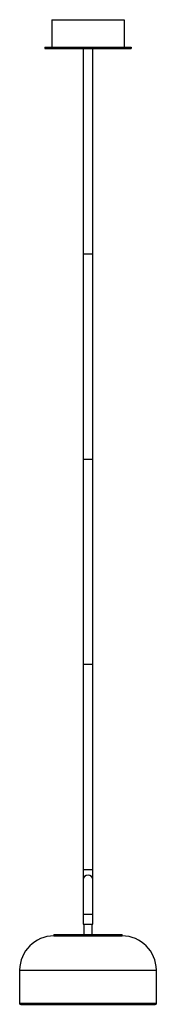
# Paper-space layout '_Izquierda' of a CAD drawing. Header units: millimetres. Extents: x -100 to 100, y -708 to 731.
import ezdxf

# ---------------------------------------------------------------- set-up
doc = ezdxf.new("R2010")
doc.units = ezdxf.units.MM

psp = doc.layouts.new('_Izquierda')

# ---------------------------------------------------------------- linework, layer by layer
at = {"color": 7, "linetype": 'Continuous', "lineweight": 25}
for p, q in [((-53, 730.8), (-53, 690.8)), ((-53, 730.8), (53, 730.8)), ((53, 730.8), (53, 690.8)), ((-63, 690.8), (63, 690.8)), ((-63, 690.8), (-63, 688.8)), ((63, 690.8), (63, 688.8)), ((-63, 688.8), (63, 688.8)), ((-7, 688.8), (-7, -591.2)), ((7, -591.2), (7, 688.8)), ((-7, 388.8), (7, 388.8)), ((-7, 88.8), (7, 88.8)), ((-7, -211.2), (7, -211.2)), ((-7, -511.2), (7, -511.2)), ((-7, -576.2), (7, -576.2)), ((-7, -591.2), (7, -591.2)), ((-6, -591.2), (-6, -606.2)), ((6, -606.2), (6, -591.2)), ((-50, -606.2), (-50, -608.2)), ((-50, -606.2), (50, -606.2)), ((-50, -608.2), (50, -608.2)), ((50, -608.2), (50, -606.2)), ((-100, -658.2), (-100, -706.7)), ((-100, -658.2), (100, -658.2)), ((100, -706.7), (100, -658.2)), ((-100, -706.7), (100, -706.7)), ((-98.5, -708.2), (98.5, -708.2))]:
    psp.add_line(p, q, dxfattribs=at)
for centre, radius, start, end in [((0, -526.2), 7, 0, 180), ((-50, -658.2), 50, 90, 180), ((50, -658.2), 50, 0, 90), ((-98.5, -706.7), 1.5, 180, 270), ((98.5, -706.7), 1.5, 270, 0)]:
    psp.add_arc(centre, radius, start, end, dxfattribs=at)

doc.saveas('drawing.dxf')
